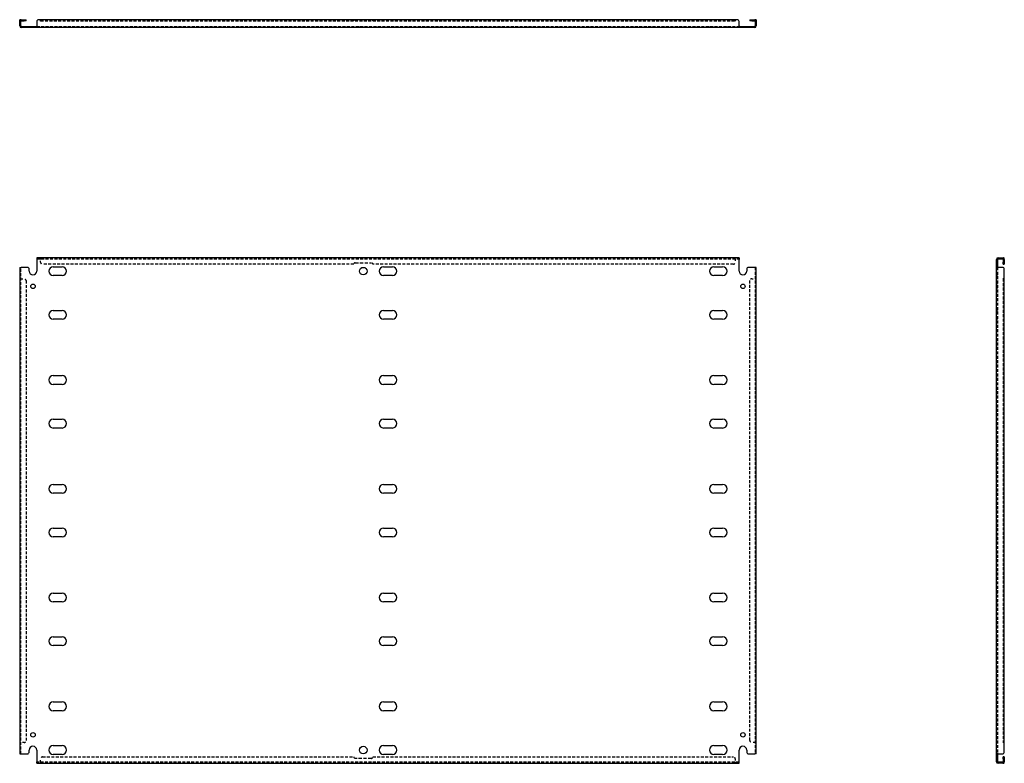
# Model space of a CAD drawing. Header units: inches. Extents: x 13 to 336, y 17 to 158.
# Tile 1 of 2: x 13 to 78, y 17 to 66. Entities that reach past the tile are written whole.
import ezdxf

# ---------------------------------------------------------------- set-up
doc = ezdxf.new("R2010")
doc.units = ezdxf.units.IN
doc.header["$MEASUREMENT"] = 0
doc.linetypes.add('DASHED_SPACE', pattern=[0.2067, 0.1654, -0.0413])
doc.layers.add('Hidden Edges(ANSI)', color=7, linetype='DASHED_SPACE', lineweight=25)
doc.layers.add('Visible Edges(ANSI)', color=7, linetype='Continuous', lineweight=25)

msp = doc.modelspace()

# ---------------------------------------------------------------- linework, layer by layer
at = {"layer": 'Hidden Edges(ANSI)', "ltscale": 0.129419}
for p, q in [((13.321, 66.138), (13.253, 66.138)), ((35.253, 66.237), (35.253, 66.169)), ((36.503, 66.169), (36.503, 66.237)), ((61.685, 66.138), (61.753, 66.138)), ((13.983, 65.725), (13.983, 65.793)), ((14.273, 65.725), (14.273, 65.793)), ((15.172, 65.725), (15.172, 65.793)), ((16.334, 65.725), (16.334, 65.793)), ((35.628, 65.725), (35.628, 65.793)), ((36.128, 65.725), (36.128, 65.793)), ((36.922, 65.725), (36.922, 65.793)), ((38.084, 65.725), (38.084, 65.793)), ((58.672, 65.725), (58.672, 65.793)), ((59.834, 65.725), (59.834, 65.793)), ((60.733, 65.793), (60.733, 65.725)), ((61.023, 65.793), (61.023, 65.725)), ((14.628, 50.481), (14.628, 50.549)), ((14.628, 50.481), (14.628, 50.549)), ((60.378, 50.481), (60.378, 50.549)), ((60.378, 50.481), (60.378, 50.549)), ((77.58, 49.964), (77.648, 49.964)), ((77.992, 50.481), (77.992, 50.549)), ((78.092, 50.225), (78.024, 50.225)), ((77.648, 49.424), (77.58, 49.424)), ((77.58, 49.384), (77.648, 49.384)), ((13.321, 49.174), (13.253, 49.174)), ((13.321, 49.174), (13.253, 49.174)), ((61.685, 49.174), (61.753, 49.174)), ((61.685, 49.174), (61.753, 49.174)), ((77.648, 48.819), (77.58, 48.819)), ((77.648, 48.529), (77.58, 48.529)), ((77.58, 47.089), (77.648, 47.089)), ((77.58, 46.509), (77.648, 46.509)), ((77.58, 42.797), (77.648, 42.797)), ((77.58, 42.217), (77.648, 42.217)), ((77.58, 39.922), (77.648, 39.922)), ((77.58, 39.342), (77.648, 39.342)), ((77.58, 35.63), (77.648, 35.63)), ((77.58, 35.05), (77.648, 35.05)), ((77.58, 32.755), (77.648, 32.755)), ((77.58, 32.175), (77.648, 32.175)), ((77.58, 28.463), (77.648, 28.463)), ((77.58, 27.883), (77.648, 27.883)), ((77.58, 25.588), (77.648, 25.588)), ((77.58, 25.008), (77.648, 25.008)), ((77.58, 21.296), (77.648, 21.296)), ((77.58, 20.716), (77.648, 20.716)), ((77.58, 19.276), (77.648, 19.276)), ((77.58, 18.986), (77.648, 18.986)), ((13.321, 18.631), (13.253, 18.631)), ((13.321, 18.631), (13.253, 18.631)), ((61.685, 18.631), (61.753, 18.631)), ((61.685, 18.631), (61.753, 18.631)), ((77.58, 18.421), (77.648, 18.421)), ((77.58, 18.381), (77.648, 18.381)), ((77.58, 17.841), (77.648, 17.841)), ((78.092, 17.581), (78.024, 17.581)), ((14.628, 17.324), (14.628, 17.256)), ((14.628, 17.324), (14.628, 17.256)), ((60.378, 17.324), (60.378, 17.256)), ((60.378, 17.324), (60.378, 17.256)), ((77.992, 17.324), (77.992, 17.256))]:
    msp.add_line(p, q, dxfattribs=at)
at = {"layer": 'Hidden Edges(ANSI)', "ltscale": 1.158823}
msp.add_line((14.628, 66.169), (60.378, 66.169), dxfattribs=at)
at = {"layer": 'Hidden Edges(ANSI)', "ltscale": 1.159348}
for p, q in [((14.378, 65.793), (60.628, 65.793)), ((14.378, 50.481), (60.628, 50.481)), ((60.628, 17.324), (14.378, 17.324))]:
    msp.add_line(p, q, dxfattribs=at)
at = {"layer": 'Hidden Edges(ANSI)', "ltscale": 0.092649}
for p, q in [((14.628, 50.481), (14.628, 50.45)), ((60.378, 50.481), (60.378, 50.45)), ((13.321, 49.174), (13.352, 49.174)), ((61.685, 49.174), (61.654, 49.174)), ((13.321, 18.631), (13.352, 18.631)), ((61.685, 18.631), (61.654, 18.631)), ((14.628, 17.324), (14.628, 17.355)), ((60.378, 17.324), (60.378, 17.355))]:
    msp.add_line(p, q, dxfattribs=at)
at = {"layer": 'Hidden Edges(ANSI)', "ltscale": 0.369411}
for p, q in [((14.628, 50.256), (14.628, 50.45)), ((60.378, 50.45), (60.378, 50.256)), ((13.352, 49.174), (13.546, 49.174)), ((61.46, 49.174), (61.654, 49.174)), ((13.546, 18.631), (13.352, 18.631)), ((61.654, 18.631), (61.46, 18.631)), ((14.628, 17.355), (14.628, 17.549)), ((60.378, 17.549), (60.378, 17.355))]:
    msp.add_line(p, q, dxfattribs=at)
at = {"layer": 'Hidden Edges(ANSI)', "ltscale": 1.166795}
for p, q in [((35.253, 50.131), (14.753, 50.131)), ((14.753, 17.674), (35.253, 17.674))]:
    msp.add_line(p, q, dxfattribs=at)
at = {"layer": 'Hidden Edges(ANSI)', "ltscale": 1.28568}
for p, q in [((35.346, 50.225), (36.409, 50.225)), ((36.409, 17.581), (35.346, 17.581))]:
    msp.add_line(p, q, dxfattribs=at)
at = {"layer": 'Hidden Edges(ANSI)', "ltscale": 1.160614}
for p, q in [((60.253, 50.131), (36.503, 50.131)), ((36.503, 17.674), (60.253, 17.674))]:
    msp.add_line(p, q, dxfattribs=at)
at = {"layer": 'Hidden Edges(ANSI)', "ltscale": 1.156879}
for p, q in [((13.321, 17.881), (13.321, 49.924)), ((61.685, 49.924), (61.685, 17.881)), ((77.648, 49.924), (77.648, 17.881))]:
    msp.add_line(p, q, dxfattribs=at)
at = {"layer": 'Hidden Edges(ANSI)', "ltscale": 1.163138}
for p, q in [((13.671, 49.049), (13.671, 18.756)), ((61.335, 18.756), (61.335, 49.049))]:
    msp.add_line(p, q, dxfattribs=at)
at = {"layer": 'Hidden Edges(ANSI)', "ltscale": 1.163503}
msp.add_line((78.024, 49.174), (78.024, 18.631), dxfattribs=at)
at = {"layer": 'Hidden Edges(ANSI)', "ltscale": 0.236041}
for centre, start, end in [((13.352, 66.138), 108.24804, 180), ((61.654, 66.138), 0, 71.75196), ((77.993, 50.45), 18.24804, 90), ((77.993, 17.355), 270, 341.75196)]:
    msp.add_arc(centre, 0.099, start, end, dxfattribs=at)
at = {"layer": 'Hidden Edges(ANSI)', "ltscale": 0.373886}
for centre, start, end in [((14.753, 50.256), 180, 270), ((60.253, 50.256), 270, 0), ((13.546, 49.049), 0, 90), ((61.46, 49.049), 90, 180), ((13.546, 18.756), 270, 0), ((61.46, 18.756), 180, 270), ((14.753, 17.549), 90, 180), ((60.253, 17.549), 0, 90)]:
    msp.add_arc(centre, 0.125, start, end, dxfattribs=at)
at = {"layer": 'Hidden Edges(ANSI)', "ltscale": 0.279642}
for centre, start, end in [((35.346, 50.131), 90, 180), ((36.409, 50.131), 0, 90), ((35.346, 17.674), 180, 270), ((36.409, 17.674), 270, 0)]:
    msp.add_arc(centre, 0.0935, start, end, dxfattribs=at)
at = {"layer": 'Visible Edges(ANSI)'}
for p, q in [((13.253, 66.112), (13.253, 66.237)), ((13.321, 66.237), (13.253, 66.237)), ((13.321, 66.237), (13.321, 66.112)), ((13.352, 66.237), (13.546, 66.237)), ((13.352, 66.169), (13.546, 66.169)), ((13.546, 66.237), (13.671, 66.237)), ((13.671, 66.169), (13.546, 66.169)), ((13.671, 66.169), (13.671, 66.237)), ((14.628, 66.237), (14.503, 66.237)), ((60.378, 66.237), (14.628, 66.237)), ((14.628, 66.138), (14.628, 66.237)), ((14.628, 66.237), (14.628, 66.138)), ((14.628, 66.138), (14.628, 66.138)), ((14.628, 66.138), (14.628, 66.138)), ((60.378, 66.237), (60.378, 66.138)), ((60.378, 66.237), (60.378, 66.138)), ((60.503, 66.237), (60.378, 66.237)), ((60.378, 66.138), (60.378, 66.138)), ((60.378, 66.138), (60.378, 66.138)), ((61.335, 66.237), (61.46, 66.237)), ((61.335, 66.237), (61.335, 66.169)), ((61.46, 66.169), (61.335, 66.169)), ((61.46, 66.237), (61.654, 66.237)), ((61.46, 66.169), (61.654, 66.169)), ((61.685, 66.112), (61.685, 66.237)), ((61.753, 66.237), (61.685, 66.237)), ((61.753, 66.237), (61.753, 66.112)), ((13.253, 65.824), (13.253, 66.112)), ((13.321, 65.824), (13.321, 66.112)), ((13.352, 65.793), (13.753, 65.793)), ((13.753, 65.725), (13.352, 65.725)), ((13.753, 65.793), (13.878, 65.793)), ((13.878, 65.725), (13.753, 65.725)), ((13.878, 65.725), (13.878, 65.793)), ((13.878, 65.793), (14.378, 65.793)), ((14.378, 65.725), (13.878, 65.725)), ((14.378, 66.112), (14.378, 65.824)), ((14.378, 65.824), (14.378, 65.725)), ((60.628, 65.725), (14.378, 65.725)), ((60.628, 65.824), (60.628, 66.112)), ((60.628, 65.824), (60.628, 65.725)), ((60.628, 65.793), (61.128, 65.793)), ((61.128, 65.725), (60.628, 65.725)), ((61.128, 65.793), (61.253, 65.793)), ((61.128, 65.793), (61.128, 65.725)), ((61.253, 65.725), (61.128, 65.725)), ((61.253, 65.793), (61.654, 65.793)), ((61.654, 65.725), (61.253, 65.725)), ((61.685, 66.112), (61.685, 65.824)), ((61.753, 66.112), (61.753, 65.824)), ((60.628, 50.549), (14.378, 50.549)), ((14.378, 50.549), (14.378, 50.45)), ((14.378, 50.45), (14.378, 49.674)), ((15.462, 49.964), (16.044, 49.964)), ((37.212, 49.964), (37.794, 49.964)), ((58.962, 49.964), (59.544, 49.964)), ((60.628, 50.549), (60.628, 50.45)), ((60.628, 49.674), (60.628, 50.45)), ((77.58, 49.924), (77.58, 50.45)), ((77.648, 50.45), (77.648, 49.924)), ((77.679, 50.549), (77.967, 50.549)), ((77.679, 50.481), (77.967, 50.481)), ((77.967, 50.549), (78.092, 50.549)), ((78.092, 50.481), (77.967, 50.481)), ((78.024, 50.45), (78.024, 50.256)), ((78.024, 50.131), (78.024, 50.256)), ((78.024, 50.131), (78.092, 50.131)), ((78.092, 50.481), (78.092, 50.549)), ((78.092, 50.45), (78.092, 50.256)), ((78.092, 50.256), (78.092, 50.131)), ((13.253, 49.924), (13.352, 49.924)), ((13.253, 49.924), (13.253, 17.881)), ((13.753, 49.924), (13.352, 49.924)), ((13.878, 49.674), (13.878, 49.799)), ((16.044, 49.384), (15.462, 49.384)), ((37.794, 49.384), (37.212, 49.384)), ((59.544, 49.384), (58.962, 49.384)), ((61.128, 49.799), (61.128, 49.674)), ((61.654, 49.924), (61.253, 49.924)), ((61.753, 49.924), (61.654, 49.924)), ((61.753, 17.881), (61.753, 49.924)), ((77.58, 17.881), (77.58, 49.924)), ((77.679, 49.924), (77.58, 49.924)), ((77.967, 49.924), (77.679, 49.924)), ((78.092, 49.174), (78.092, 49.799)), ((77.992, 49.174), (77.992, 49.174)), ((77.992, 49.174), (78.092, 49.174)), ((77.993, 49.174), (77.992, 49.174)), ((78.092, 49.174), (77.993, 49.174)), ((78.092, 18.631), (78.092, 49.174)), ((15.462, 47.089), (16.044, 47.089)), ((37.212, 47.089), (37.794, 47.089)), ((58.962, 47.089), (59.544, 47.089)), ((16.044, 46.509), (15.462, 46.509)), ((37.794, 46.509), (37.212, 46.509)), ((59.544, 46.509), (58.962, 46.509)), ((15.462, 42.797), (16.044, 42.797)), ((37.212, 42.797), (37.794, 42.797)), ((58.962, 42.797), (59.544, 42.797)), ((16.044, 42.217), (15.462, 42.217)), ((37.794, 42.217), (37.212, 42.217)), ((59.544, 42.217), (58.962, 42.217)), ((15.462, 39.922), (16.044, 39.922)), ((37.212, 39.922), (37.794, 39.922)), ((58.962, 39.922), (59.544, 39.922)), ((16.044, 39.342), (15.462, 39.342)), ((37.794, 39.342), (37.212, 39.342)), ((59.544, 39.342), (58.962, 39.342)), ((15.462, 35.63), (16.044, 35.63)), ((16.044, 35.05), (15.462, 35.05)), ((37.212, 35.63), (37.794, 35.63)), ((37.794, 35.05), (37.212, 35.05)), ((58.962, 35.63), (59.544, 35.63)), ((59.544, 35.05), (58.962, 35.05)), ((15.462, 32.755), (16.044, 32.755)), ((37.212, 32.755), (37.794, 32.755)), ((58.962, 32.755), (59.544, 32.755)), ((16.044, 32.175), (15.462, 32.175)), ((37.794, 32.175), (37.212, 32.175)), ((59.544, 32.175), (58.962, 32.175)), ((15.462, 28.463), (16.044, 28.463)), ((16.044, 27.883), (15.462, 27.883)), ((37.212, 28.463), (37.794, 28.463)), ((37.794, 27.883), (37.212, 27.883)), ((58.962, 28.463), (59.544, 28.463)), ((59.544, 27.883), (58.962, 27.883)), ((15.462, 25.588), (16.044, 25.588)), ((37.212, 25.588), (37.794, 25.588)), ((58.962, 25.588), (59.544, 25.588)), ((16.044, 25.008), (15.462, 25.008)), ((37.794, 25.008), (37.212, 25.008)), ((59.544, 25.008), (58.962, 25.008)), ((15.462, 21.296), (16.044, 21.296)), ((37.212, 21.296), (37.794, 21.296)), ((58.962, 21.296), (59.544, 21.296)), ((16.044, 20.716), (15.462, 20.716)), ((37.794, 20.716), (37.212, 20.716)), ((59.544, 20.716), (58.962, 20.716)), ((15.462, 18.421), (16.044, 18.421)), ((37.212, 18.421), (37.794, 18.421)), ((58.962, 18.421), (59.544, 18.421)), ((78.092, 18.631), (77.992, 18.631)), ((77.992, 18.631), (77.992, 18.631)), ((77.992, 18.631), (77.993, 18.631)), ((78.092, 18.631), (77.993, 18.631)), ((78.092, 18.006), (78.092, 18.631)), ((13.253, 17.881), (13.352, 17.881)), ((13.352, 17.881), (13.753, 17.881)), ((13.878, 18.006), (13.878, 18.131)), ((14.378, 18.131), (14.378, 17.355)), ((16.044, 17.841), (15.462, 17.841)), ((37.794, 17.841), (37.212, 17.841)), ((59.544, 17.841), (58.962, 17.841)), ((60.628, 17.355), (60.628, 18.131)), ((61.128, 18.131), (61.128, 18.006)), ((61.253, 17.881), (61.654, 17.881)), ((61.753, 17.881), (61.654, 17.881)), ((77.679, 17.881), (77.58, 17.881)), ((77.58, 17.355), (77.58, 17.881)), ((77.648, 17.881), (77.648, 17.355)), ((77.679, 17.881), (77.967, 17.881)), ((78.024, 17.549), (78.024, 17.674)), ((78.092, 17.674), (78.024, 17.674)), ((78.024, 17.549), (78.024, 17.355)), ((78.092, 17.674), (78.092, 17.549)), ((78.092, 17.549), (78.092, 17.355)), ((14.378, 17.256), (14.378, 17.355)), ((14.378, 17.256), (60.628, 17.256)), ((60.628, 17.256), (60.628, 17.355)), ((77.967, 17.324), (77.679, 17.324)), ((77.967, 17.256), (77.679, 17.256)), ((77.967, 17.324), (78.092, 17.324)), ((78.092, 17.256), (77.967, 17.256)), ((78.092, 17.256), (78.092, 17.324))]:
    msp.add_line(p, q, dxfattribs=at)
for centre, radius in [((35.878, 49.674), 0.25), ((14.128, 48.674), 0.145), ((60.878, 48.674), 0.145), ((14.128, 19.131), 0.145), ((60.878, 19.131), 0.145), ((35.878, 18.131), 0.25)]:
    msp.add_circle(centre, radius, dxfattribs=at)
for centre, radius, start, end in [((13.352, 66.138), 0.099, 90, 108.24804), ((13.352, 66.138), 0.031, 90, 180), ((14.503, 66.112), 0.125, 90, 180), ((60.503, 66.112), 0.125, 0, 90), ((61.654, 66.138), 0.099, 71.75196, 90), ((61.654, 66.138), 0.031, 0, 90), ((13.352, 65.824), 0.099, 180, 270), ((13.352, 65.824), 0.031, 180, 270), ((61.654, 65.824), 0.099, 270, 0), ((61.654, 65.824), 0.031, 270, 0), ((15.462, 49.674), 0.29, 90, 270), ((16.044, 49.674), 0.29, 270, 90), ((37.212, 49.674), 0.29, 90, 270), ((37.794, 49.674), 0.29, 270, 90), ((58.962, 49.674), 0.29, 90, 270), ((59.544, 49.674), 0.29, 270, 90), ((77.679, 50.45), 0.099, 90, 180), ((77.679, 50.45), 0.031, 90, 180), ((77.993, 50.45), 0.031, 0, 90), ((77.993, 50.45), 0.099, 0, 18.24804), ((13.753, 49.799), 0.125, 0, 90), ((14.128, 49.674), 0.25, 180, 0), ((60.878, 49.674), 0.25, 180, 0), ((61.253, 49.799), 0.125, 90, 180), ((77.967, 49.799), 0.125, 0, 90), ((15.462, 46.799), 0.29, 90, 270), ((16.044, 46.799), 0.29, 270, 90), ((37.212, 46.799), 0.29, 90, 270), ((37.794, 46.799), 0.29, 270, 90), ((58.962, 46.799), 0.29, 90, 270), ((59.544, 46.799), 0.29, 270, 90), ((15.462, 42.507), 0.29, 90, 270), ((16.044, 42.507), 0.29, 270, 90), ((37.212, 42.507), 0.29, 90, 270), ((37.794, 42.507), 0.29, 270, 90), ((58.962, 42.507), 0.29, 90, 270), ((59.544, 42.507), 0.29, 270, 90), ((15.462, 39.632), 0.29, 90, 270), ((16.044, 39.632), 0.29, 270, 90), ((37.212, 39.632), 0.29, 90, 270), ((37.794, 39.632), 0.29, 270, 90), ((58.962, 39.632), 0.29, 90, 270), ((59.544, 39.632), 0.29, 270, 90), ((15.462, 35.34), 0.29, 90, 270), ((16.044, 35.34), 0.29, 270, 90), ((37.212, 35.34), 0.29, 90, 270), ((37.794, 35.34), 0.29, 270, 90), ((58.962, 35.34), 0.29, 90, 270), ((59.544, 35.34), 0.29, 270, 90), ((15.462, 32.465), 0.29, 90, 270), ((16.044, 32.465), 0.29, 270, 90), ((37.212, 32.465), 0.29, 90, 270), ((37.794, 32.465), 0.29, 270, 90), ((58.962, 32.465), 0.29, 90, 270), ((59.544, 32.465), 0.29, 270, 90), ((15.462, 28.173), 0.29, 90, 270), ((16.044, 28.173), 0.29, 270, 90), ((37.212, 28.173), 0.29, 90, 270), ((37.794, 28.173), 0.29, 270, 90), ((58.962, 28.173), 0.29, 90, 270), ((59.544, 28.173), 0.29, 270, 90), ((15.462, 25.298), 0.29, 90, 270), ((16.044, 25.298), 0.29, 270, 90), ((37.212, 25.298), 0.29, 90, 270), ((37.794, 25.298), 0.29, 270, 90), ((58.962, 25.298), 0.29, 90, 270), ((59.544, 25.298), 0.29, 270, 90), ((15.462, 21.006), 0.29, 90, 270), ((16.044, 21.006), 0.29, 270, 90), ((37.212, 21.006), 0.29, 90, 270), ((37.794, 21.006), 0.29, 270, 90), ((58.962, 21.006), 0.29, 90, 270), ((59.544, 21.006), 0.29, 270, 90), ((14.128, 18.131), 0.25, 0, 180), ((15.462, 18.131), 0.29, 90, 270), ((16.044, 18.131), 0.29, 270, 90), ((37.212, 18.131), 0.29, 90, 270), ((37.794, 18.131), 0.29, 270, 90), ((58.962, 18.131), 0.29, 90, 270), ((59.544, 18.131), 0.29, 270, 90), ((60.878, 18.131), 0.25, 0, 180), ((13.753, 18.006), 0.125, 270, 0), ((61.253, 18.006), 0.125, 180, 270), ((77.967, 18.006), 0.125, 270, 0), ((77.679, 17.355), 0.099, 180, 270), ((77.679, 17.355), 0.031, 180, 270), ((77.993, 17.355), 0.031, 270, 0), ((77.993, 17.355), 0.099, 341.75196, 0)]:
    msp.add_arc(centre, radius, start, end, dxfattribs=at)

doc.saveas('drawing.dxf')
